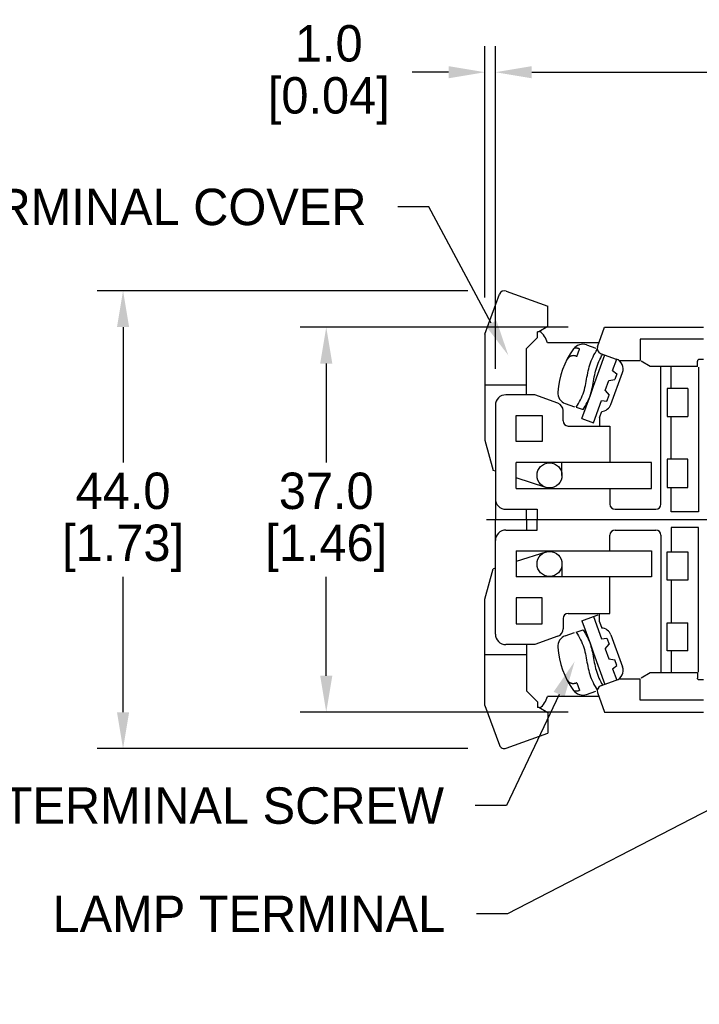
# Model space of a CAD drawing. Header units: inches. Extents: x 3 to 435, y 10 to 289.
# Tile 3 of 7: x 151 to 216, y 116 to 210. Entities that reach past the tile are written whole.
import ezdxf
from ezdxf import colors
from ezdxf.entities.mleader import LeaderData, LeaderLine
from ezdxf.math import Vec2, Vec3

# ---------------------------------------------------------------- set-up
doc = ezdxf.new("R2010")
doc.units = ezdxf.units.IN
doc.header["$LTSCALE"] = 10
doc.header["$MEASUREMENT"] = 0
doc.linetypes.add('CENTER', pattern=[0.4, 0.25, -0.05, 0.05, -0.05])
for name, color, linetype in [('CENTER', 40, 'CENTER'), ('DIMENSIONS', 140, 'Continuous'), ('TEXT', 140, 'Continuous')]:
    doc.layers.add(name, color=color, linetype=linetype)
doc.dimstyles.get("Standard").update_dxf_attribs({"dimtxt": 3.5, "dimasz": 3.5, "dimexe": 2.5, "dimexo": 3.5, "dimgap": 1, "dimtad": 0, "dimtih": 1, "dimtoh": 1, "dimdec": 1, "dimzin": 0, "dimdsep": 46, "dimtxsty": 'Standard', "dimcen": 0, "dimadec": 0, "dimazin": 0, "dimtfac": 1, "dimtdec": 1, "dimtofl": 0, "dimtmove": 0, "dimatfit": 3, "dimfxl": 1, "dimtolj": 1, "dimtzin": 0, "dimarcsym": 0})

# ---------------------------------------------------------------- blocks, each defined once
blk = doc.blocks.new('*D113')
at = {"layer": 'DEFPOINTS', "color": 0, "transparency": 16777216}
for p in [(196.699, 205.075), (276.799, 176.079), (196.699, 173.079)]:
    blk.add_point(p, dxfattribs=at)
at = {"layer": 'DIMENSIONS', "color": 0, "lineweight": -2, "transparency": 16777216}
for p, q in [((196.699, 176.579), (196.699, 207.575)), ((276.799, 179.579), (276.799, 207.575)), ((200.199, 205.075), (228.749, 205.075)), ((273.299, 205.075), (244.749, 205.075))]:
    blk.add_line(p, q, dxfattribs=at)
at = {"layer": 'DIMENSIONS', "color": 0, "transparency": 16777216}
for points in [[(200.199, 205.659), (200.199, 204.492), (196.699, 205.075)], [(273.299, 205.659), (273.299, 204.492), (276.799, 205.075)]]:
    blk.add_solid(points, dxfattribs=at)
at = {"layer": 'DIMENSIONS', "color": 0, "transparency": 16777216, "char_height": 3.5, "attachment_point": 5}
for s, insert in [('\\A1;80.1', (236.749, 207.825)), ('\\A1;[3.15]', (236.749, 202.325))]:
    blk.add_mtext(s, dxfattribs=dict(at, insert=insert))
blk = doc.blocks.new('*D114')
at = {"layer": 'DEFPOINTS', "color": 0, "transparency": 16777216}
for p in [(195.699, 205.075), (195.699, 179.919), (196.699, 173.079)]:
    blk.add_point(p, dxfattribs=at)
at = {"layer": 'DIMENSIONS', "color": 0, "lineweight": -2, "transparency": 16777216}
for p, q in [((195.699, 183.419), (195.699, 207.575)), ((196.699, 176.579), (196.699, 207.575)), ((192.199, 205.075), (188.699, 205.075)), ((200.199, 205.075), (203.699, 205.075))]:
    blk.add_line(p, q, dxfattribs=at)
at = {"layer": 'DIMENSIONS', "color": 0, "transparency": 16777216}
for points in [[(192.199, 205.659), (192.199, 204.492), (195.699, 205.075)], [(200.199, 205.659), (200.199, 204.492), (196.699, 205.075)]]:
    blk.add_solid(points, dxfattribs=at)
at = {"layer": 'DIMENSIONS', "color": 0, "transparency": 16777216, "char_height": 3.5, "attachment_point": 5}
for s, insert in [('\\A1;1.0', (180.699, 207.825)), ('\\A1;[0.04]', (180.699, 202.325))]:
    blk.add_mtext(s, dxfattribs=dict(at, insert=insert))
blk = doc.blocks.new('*D116')
at = {"layer": 'DEFPOINTS', "color": 0, "transparency": 16777216}
for p in [(207.196, 180.579), (180.456, 143.579), (207.196, 143.579)]:
    blk.add_point(p, dxfattribs=at)
at = {"layer": 'DIMENSIONS', "color": 0, "lineweight": -2, "transparency": 16777216}
for p, q in [((203.696, 180.579), (177.956, 180.579)), ((180.456, 177.079), (180.456, 167.579)), ((180.456, 147.079), (180.456, 156.579)), ((203.696, 143.579), (177.956, 143.579))]:
    blk.add_line(p, q, dxfattribs=at)
at = {"layer": 'DIMENSIONS', "color": 0, "transparency": 16777216}
for points in [[(179.873, 177.079), (181.04, 177.079), (180.456, 180.579)], [(179.873, 147.079), (181.04, 147.079), (180.456, 143.579)]]:
    blk.add_solid(points, dxfattribs=at)
at = {"layer": 'DIMENSIONS', "color": 0, "transparency": 16777216, "char_height": 3.5, "attachment_point": 5}
for s, insert in [('\\A1;37.0', (180.456, 164.829)), ('\\A1;[1.46]', (180.456, 159.329))]:
    blk.add_mtext(s, dxfattribs=dict(at, insert=insert))
blk = doc.blocks.new('*D104')
at = {"layer": 'DEFPOINTS', "color": 0, "transparency": 16777216}
for p in [(197.562, 184.079), (160.941, 140.079), (197.562, 140.079)]:
    blk.add_point(p, dxfattribs=at)
at = {"layer": 'DIMENSIONS', "color": 0, "lineweight": -2, "transparency": 16777216}
for p, q in [((194.062, 184.079), (158.441, 184.079)), ((160.941, 180.579), (160.941, 167.579)), ((160.941, 143.579), (160.941, 156.579)), ((194.062, 140.079), (158.441, 140.079))]:
    blk.add_line(p, q, dxfattribs=at)
at = {"layer": 'DIMENSIONS', "color": 0, "transparency": 16777216}
for points in [[(160.357, 180.579), (161.524, 180.579), (160.941, 184.079)], [(160.357, 143.579), (161.524, 143.579), (160.941, 140.079)]]:
    blk.add_solid(points, dxfattribs=at)
at = {"layer": 'DIMENSIONS', "color": 0, "transparency": 16777216, "char_height": 3.5, "attachment_point": 5}
for s, insert in [('\\A1;44.0', (160.941, 164.829)), ('\\A1;[1.73]', (160.941, 159.329))]:
    blk.add_mtext(s, dxfattribs=dict(at, insert=insert))

msp = doc.modelspace()

# ---------------------------------------------------------------- linework, layer by layer
for p, q in [((195.699, 179.919), (197.093, 183.75)), ((197.733, 184.048), (201.749, 182.587)), ((201.749, 180.629), (201.749, 182.587)), ((195.699, 179.919), (195.699, 169.729)), ((200.749, 179.579), (200.749, 180.129)), ((200.883, 180.129), (200.749, 180.129)), ((201.749, 180.629), (200.883, 180.129)), ((206.512, 178.699), (207.196, 180.579)), ((207.196, 180.579), (216.699, 180.579)), ((200.249, 179.079), (199.699, 178.529)), ((200.749, 179.579), (200.249, 179.079)), ((206.65, 179.079), (201.699, 179.079)), ((205.464, 178.868), (206.341, 178.549)), ((216.699, 179.429), (210.599, 179.429)), ((210.599, 179.429), (210.599, 177.379)), ((199.699, 174.079), (199.699, 178.529)), ((204.263, 178.54), (204.231, 178.527)), ((204.296, 178.55), (204.263, 178.54)), ((204.329, 178.558), (204.296, 178.55)), ((204.362, 178.564), (204.329, 178.558)), ((204.396, 178.568), (204.362, 178.564)), ((204.43, 178.57), (204.396, 178.568)), ((204.465, 178.57), (204.43, 178.57)), ((204.499, 178.568), (204.465, 178.57)), ((204.534, 178.564), (204.499, 178.568)), ((204.529, 177.744), (204.795, 178.475)), ((204.568, 178.559), (204.534, 178.564)), ((204.602, 178.551), (204.568, 178.559)), ((204.636, 178.542), (204.602, 178.551)), ((204.669, 178.531), (204.636, 178.542)), ((204.702, 178.519), (204.669, 178.531)), ((204.734, 178.506), (204.702, 178.519)), ((204.765, 178.491), (204.734, 178.506)), ((204.795, 178.475), (204.765, 178.491)), ((206.078, 177.73), (206.172, 177.913)), ((206.13, 174.901), (207.225, 177.908)), ((206.172, 177.913), (206.272, 178.093)), ((206.272, 178.093), (206.378, 178.269)), ((206.378, 178.269), (206.488, 178.442)), ((206.811, 178.059), (208.314, 177.511)), ((206.909, 177.817), (207.009, 177.986)), ((203.551, 177.415), (203.522, 177.371)), ((203.58, 177.458), (203.551, 177.415)), ((203.611, 177.5), (203.58, 177.458)), ((203.644, 177.541), (203.611, 177.5)), ((203.678, 177.581), (203.644, 177.541)), ((203.714, 177.619), (203.678, 177.581)), ((203.752, 177.655), (203.714, 177.619)), ((203.791, 177.689), (203.752, 177.655)), ((203.833, 177.721), (203.791, 177.689)), ((203.877, 177.75), (203.833, 177.721)), ((203.923, 177.775), (203.877, 177.75)), ((203.971, 177.797), (203.923, 177.775)), ((204.02, 177.815), (203.971, 177.797)), ((204.07, 177.829), (204.02, 177.815)), ((204.122, 177.837), (204.07, 177.829)), ((204.174, 177.84), (204.122, 177.837)), ((204.227, 177.838), (204.174, 177.84)), ((204.28, 177.832), (204.227, 177.838)), ((204.332, 177.822), (204.28, 177.832)), ((204.384, 177.807), (204.332, 177.822)), ((204.434, 177.789), (204.384, 177.807)), ((204.482, 177.768), (204.434, 177.789)), ((204.529, 177.744), (204.482, 177.768)), ((205.714, 176.774), (205.771, 176.97)), ((205.771, 176.97), (205.836, 177.164)), ((205.836, 177.164), (205.909, 177.356)), ((205.909, 177.356), (205.99, 177.544)), ((205.99, 177.544), (206.078, 177.73)), ((206.432, 176.742), (206.495, 176.928)), ((206.495, 176.928), (206.565, 177.111)), ((206.565, 177.111), (206.642, 177.292)), ((206.642, 177.292), (206.725, 177.47)), ((206.725, 177.47), (206.814, 177.645)), ((206.814, 177.645), (206.909, 177.817)), ((207.954, 176.402), (208.352, 177.497)), ((208.563, 177.379), (210.599, 177.379)), ((211.565, 176.804), (210.699, 177.304)), ((216.12, 177.362), (216.11, 177.304)), ((216.11, 176.804), (216.11, 177.304)), ((216.15, 177.419), (216.12, 177.362)), ((216.197, 177.469), (216.15, 177.419)), ((216.699, 177.469), (216.197, 177.469)), ((205.535, 175.973), (205.574, 176.175)), ((205.574, 176.175), (205.616, 176.376)), ((205.616, 176.376), (205.662, 176.576)), ((205.662, 176.576), (205.714, 176.774)), ((206.203, 175.789), (206.241, 175.982)), ((206.241, 175.982), (206.282, 176.174)), ((206.282, 176.174), (206.327, 176.365)), ((206.327, 176.365), (206.377, 176.554)), ((206.377, 176.554), (206.432, 176.742)), ((207.789, 173.144), (208.912, 176.23)), ((207.954, 176.402), (208.378, 176.105)), ((208.378, 176.105), (208.172, 175.541)), ((216.11, 176.804), (211.565, 176.804)), ((212.6, 163.579), (212.6, 176.729)), ((213.6, 174.679), (213.6, 176.729)), ((216.199, 176.729), (216.199, 162.829)), ((205.342, 174.964), (205.384, 175.165)), ((205.384, 175.165), (205.423, 175.366)), ((205.423, 175.366), (205.461, 175.569)), ((205.461, 175.569), (205.498, 175.771)), ((205.498, 175.771), (205.535, 175.973)), ((206.059, 175.015), (206.096, 175.208)), ((206.096, 175.208), (206.132, 175.402)), ((206.132, 175.402), (206.167, 175.595)), ((206.167, 175.595), (206.203, 175.789)), ((207.254, 174.48), (207.604, 175.441)), ((207.604, 175.441), (208.172, 175.541)), ((195.699, 175.029), (199.699, 175.029)), ((205.049, 173.984), (205.122, 174.176)), ((205.122, 174.176), (205.187, 174.37)), ((205.187, 174.37), (205.245, 174.566)), ((205.245, 174.566), (205.296, 174.764)), ((205.296, 174.764), (205.342, 174.964)), ((205.822, 174.055), (206.13, 174.901)), ((205.823, 174.064), (205.881, 174.251)), ((205.881, 174.251), (205.932, 174.44)), ((205.932, 174.44), (205.979, 174.63)), ((205.979, 174.63), (206.021, 174.822)), ((206.021, 174.822), (206.059, 175.015)), ((207.254, 174.48), (207.625, 174.037)), ((215.199, 174.679), (213.199, 174.679)), ((213.199, 174.679), (213.199, 171.979)), ((215.199, 174.679), (215.199, 171.979)), ((200.495, 174.079), (197.699, 174.079)), ((202.714, 173.271), (200.495, 174.079)), ((203.412, 173.23), (204.289, 172.911)), ((204.581, 173.071), (204.686, 173.247)), ((204.686, 173.247), (204.786, 173.427)), ((204.786, 173.427), (204.881, 173.61)), ((204.881, 173.61), (204.968, 173.796)), ((204.968, 173.796), (205.049, 173.984)), ((205.002, 171.8), (205.822, 174.055)), ((205.335, 172.993), (205.432, 173.164)), ((205.432, 173.164), (205.523, 173.339)), ((205.523, 173.339), (205.608, 173.516)), ((205.608, 173.516), (205.687, 173.696)), ((205.687, 173.696), (205.759, 173.879)), ((205.759, 173.879), (205.823, 174.064)), ((206.129, 171.389), (206.904, 173.519)), ((206.904, 173.519), (207.42, 173.474)), ((207.42, 173.474), (207.625, 174.037)), ((196.699, 173.079), (196.699, 162.079)), ((203.199, 171.579), (203.199, 172.579)), ((204.47, 172.898), (204.581, 173.071)), ((204.47, 172.898), (205.128, 172.658)), ((205.128, 172.658), (205.234, 172.824)), ((205.234, 172.824), (205.335, 172.993)), ((206.699, 171.903), (206.912, 172.488)), ((198.699, 169.579), (198.699, 172.079)), ((198.699, 172.079), (201.199, 172.079)), ((201.199, 172.079), (201.199, 169.579)), ((205.002, 171.8), (206.129, 171.389)), ((206.699, 171.903), (206.699, 171.079)), ((213.199, 171.979), (215.199, 171.979)), ((213.6, 167.879), (213.6, 171.979)), ((203.699, 171.079), (207.699, 171.079)), ((207.699, 171.079), (207.699, 167.579)), ((195.699, 169.729), (196.484, 166.797)), ((201.199, 169.579), (198.699, 169.579)), ((198.699, 165.079), (198.699, 167.579)), ((211.699, 167.579), (198.699, 167.579)), ((203.099, 166.329), (203.099, 167.579)), ((211.699, 165.079), (211.699, 167.579)), ((215.199, 167.879), (213.199, 167.879)), ((213.199, 167.879), (213.199, 165.179)), ((215.199, 165.179), (215.199, 167.879)), ((196.699, 166.728), (196.484, 166.797)), ((201.534, 165.185), (198.699, 166.09)), ((198.699, 165.079), (211.699, 165.079)), ((207.699, 165.079), (207.699, 163.579)), ((213.199, 165.179), (215.199, 165.179)), ((213.6, 162.829), (213.6, 165.179)), ((197.699, 163.079), (200.699, 163.079)), ((199.699, 162.079), (199.699, 163.079)), ((200.699, 163.079), (200.699, 162.079)), ((208.199, 163.079), (212.1, 163.079)), ((216.199, 162.829), (213.6, 162.829)), ((220.699, 162.079), (196.699, 162.079)), ((196.699, 151.079), (196.699, 162.079)), ((220.699, 162.079), (196.699, 162.079)), ((199.699, 162.079), (199.699, 161.079)), ((200.699, 161.079), (200.699, 162.079)), ((197.699, 161.079), (200.699, 161.079)), ((208.199, 161.079), (212.1, 161.079)), ((216.199, 161.329), (213.6, 161.329)), ((213.6, 161.329), (213.6, 158.979)), ((216.199, 147.429), (216.199, 161.329)), ((207.699, 159.079), (207.699, 160.579)), ((212.6, 160.579), (212.6, 147.429)), ((198.699, 159.079), (211.699, 159.079)), ((198.699, 159.079), (198.699, 156.579)), ((201.534, 158.972), (198.699, 158.067)), ((211.699, 159.079), (211.699, 156.579)), ((213.199, 158.979), (215.199, 158.979)), ((213.199, 156.279), (213.199, 158.979)), ((215.199, 158.979), (215.199, 156.279)), ((195.699, 154.429), (196.484, 157.36)), ((196.699, 157.429), (196.484, 157.36)), ((203.099, 157.829), (203.099, 156.579)), ((211.699, 156.579), (198.699, 156.579)), ((207.699, 153.079), (207.699, 156.579)), ((215.199, 156.279), (213.199, 156.279)), ((213.6, 156.279), (213.6, 152.179)), ((195.699, 144.238), (195.699, 154.429)), ((201.199, 154.579), (198.699, 154.579)), ((198.699, 154.579), (198.699, 152.079)), ((201.199, 152.079), (201.199, 154.579)), ((203.199, 152.579), (203.199, 151.579)), ((203.699, 153.079), (207.699, 153.079)), ((205.002, 152.357), (206.129, 152.768)), ((205.002, 152.357), (205.822, 150.102)), ((206.129, 152.768), (206.571, 152.929)), ((206.129, 152.768), (206.904, 150.638)), ((206.699, 152.254), (206.699, 153.079)), ((198.699, 152.079), (201.199, 152.079)), ((204.47, 151.259), (205.128, 151.499)), ((205.128, 151.499), (205.234, 151.333)), ((206.699, 152.254), (206.912, 151.669)), ((213.199, 149.479), (213.199, 152.179)), ((213.199, 152.179), (215.199, 152.179)), ((215.199, 149.479), (215.199, 152.179)), ((202.714, 150.886), (200.495, 150.079)), ((203.412, 150.927), (204.289, 151.246)), ((204.47, 151.259), (204.581, 151.086)), ((204.581, 151.086), (204.686, 150.91)), ((204.686, 150.91), (204.786, 150.73)), ((204.786, 150.73), (204.881, 150.547)), ((204.881, 150.547), (204.968, 150.362)), ((205.234, 151.333), (205.335, 151.165)), ((205.335, 151.165), (205.432, 150.993)), ((205.432, 150.993), (205.523, 150.818)), ((205.523, 150.818), (205.608, 150.641)), ((205.608, 150.641), (205.687, 150.461)), ((205.687, 150.461), (205.759, 150.278)), ((206.863, 150.8), (206.848, 150.794)), ((206.904, 150.638), (207.42, 150.683)), ((207.42, 150.683), (207.625, 150.12)), ((207.789, 151.013), (208.912, 147.928)), ((200.495, 150.079), (197.699, 150.079)), ((199.699, 150.079), (199.699, 145.629)), ((204.968, 150.362), (205.049, 150.173)), ((205.049, 150.173), (205.122, 149.981)), ((205.122, 149.981), (205.187, 149.787)), ((205.187, 149.787), (205.245, 149.591)), ((205.245, 149.591), (205.296, 149.393)), ((205.759, 150.278), (205.823, 150.094)), ((205.822, 150.102), (206.13, 149.256)), ((205.823, 150.094), (205.881, 149.906)), ((205.881, 149.906), (205.932, 149.718)), ((205.932, 149.718), (205.979, 149.527)), ((205.979, 149.527), (206.021, 149.335)), ((207.254, 149.677), (207.625, 150.12)), ((207.254, 149.677), (207.604, 148.716)), ((195.699, 149.129), (199.699, 149.129)), ((205.296, 149.393), (205.342, 149.193)), ((205.342, 149.193), (205.384, 148.992)), ((205.384, 148.992), (205.423, 148.791)), ((205.423, 148.791), (205.461, 148.588)), ((205.461, 148.588), (205.498, 148.386)), ((206.021, 149.335), (206.059, 149.143)), ((206.059, 149.143), (206.096, 148.949)), ((206.096, 148.949), (206.132, 148.755)), ((206.13, 149.256), (207.225, 146.249)), ((206.132, 148.755), (206.167, 148.562)), ((206.167, 148.562), (206.203, 148.368)), ((207.604, 148.716), (208.172, 148.616)), ((208.378, 148.052), (208.172, 148.616)), ((215.199, 149.479), (213.199, 149.479)), ((213.6, 149.479), (213.6, 147.429)), ((205.498, 148.386), (205.535, 148.184)), ((205.535, 148.184), (205.574, 147.982)), ((205.574, 147.982), (205.616, 147.781)), ((205.616, 147.781), (205.662, 147.581)), ((206.203, 148.368), (206.241, 148.175)), ((206.241, 148.175), (206.282, 147.983)), ((206.282, 147.983), (206.327, 147.792)), ((206.327, 147.792), (206.377, 147.603)), ((206.377, 147.603), (206.432, 147.415)), ((207.954, 147.755), (208.378, 148.052)), ((207.954, 147.755), (208.352, 146.661)), ((203.551, 146.743), (203.522, 146.786)), ((203.58, 146.699), (203.551, 146.743)), ((203.611, 146.657), (203.58, 146.699)), ((203.644, 146.616), (203.611, 146.657)), ((205.662, 147.581), (205.714, 147.383)), ((205.714, 147.383), (205.771, 147.187)), ((205.771, 147.187), (205.836, 146.993)), ((205.836, 146.993), (205.909, 146.802)), ((205.909, 146.802), (205.99, 146.613)), ((206.432, 147.415), (206.495, 147.23)), ((206.495, 147.23), (206.565, 147.046)), ((206.565, 147.046), (206.642, 146.866)), ((206.642, 146.866), (206.725, 146.687)), ((206.725, 146.687), (206.814, 146.512)), ((208.563, 146.779), (210.599, 146.779)), ((210.599, 144.729), (210.599, 146.779)), ((211.565, 147.354), (210.699, 146.854)), ((216.11, 147.354), (211.565, 147.354)), ((216.11, 147.354), (216.11, 146.854)), ((216.12, 146.795), (216.11, 146.854)), ((216.15, 146.739), (216.12, 146.795)), ((216.197, 146.688), (216.15, 146.739)), ((216.699, 146.688), (216.197, 146.688)), ((203.678, 146.576), (203.644, 146.616)), ((203.714, 146.538), (203.678, 146.576)), ((203.752, 146.502), (203.714, 146.538)), ((203.791, 146.468), (203.752, 146.502)), ((203.833, 146.437), (203.791, 146.468)), ((203.877, 146.408), (203.833, 146.437)), ((203.923, 146.382), (203.877, 146.408)), ((203.971, 146.36), (203.923, 146.382)), ((204.02, 146.342), (203.971, 146.36)), ((204.07, 146.328), (204.02, 146.342)), ((204.122, 146.32), (204.07, 146.328)), ((204.174, 146.317), (204.122, 146.32)), ((204.227, 146.319), (204.174, 146.317)), ((204.28, 146.325), (204.227, 146.319)), ((204.332, 146.336), (204.28, 146.325)), ((204.384, 146.35), (204.332, 146.336)), ((204.434, 146.368), (204.384, 146.35)), ((204.482, 146.389), (204.434, 146.368)), ((204.529, 146.413), (204.482, 146.389)), ((204.529, 146.413), (204.795, 145.682)), ((205.99, 146.613), (206.078, 146.427)), ((206.078, 146.427), (206.172, 146.244)), ((206.172, 146.244), (206.272, 146.064)), ((206.272, 146.064), (206.378, 145.888)), ((206.378, 145.888), (206.488, 145.715)), ((206.811, 146.099), (208.314, 146.646)), ((206.814, 146.512), (206.909, 146.34)), ((206.909, 146.34), (207.009, 146.171)), ((200.249, 145.079), (199.699, 145.629)), ((200.749, 144.579), (200.249, 145.079)), ((206.65, 145.079), (201.699, 145.079)), ((204.263, 145.618), (204.231, 145.63)), ((204.296, 145.607), (204.263, 145.618)), ((204.329, 145.599), (204.296, 145.607)), ((204.362, 145.593), (204.329, 145.599)), ((204.396, 145.589), (204.362, 145.593)), ((204.43, 145.587), (204.396, 145.589)), ((204.465, 145.587), (204.43, 145.587)), ((204.499, 145.589), (204.465, 145.587)), ((204.534, 145.593), (204.499, 145.589)), ((204.568, 145.599), (204.534, 145.593)), ((204.602, 145.606), (204.568, 145.599)), ((204.636, 145.615), (204.602, 145.606)), ((204.669, 145.626), (204.636, 145.615)), ((204.702, 145.638), (204.669, 145.626)), ((204.734, 145.651), (204.702, 145.638)), ((204.765, 145.666), (204.734, 145.651)), ((204.795, 145.682), (204.765, 145.666)), ((205.464, 145.289), (206.341, 145.608)), ((206.512, 145.458), (207.196, 143.579)), ((195.699, 144.238), (197.093, 140.408)), ((200.749, 144.579), (200.749, 144.029)), ((200.883, 144.029), (200.749, 144.029)), ((201.749, 143.529), (200.883, 144.029)), ((216.699, 144.729), (210.599, 144.729)), ((201.749, 143.529), (201.749, 141.57)), ((207.196, 143.579), (216.699, 143.579)), ((197.733, 140.109), (201.749, 141.57))]:
    msp.add_line(p, q)
for centre in [(201.899, 166.329), (201.899, 157.829)]:
    msp.add_circle(centre, 1.2)
for centre, radius, start, end in [((197.562, 183.579), 0.5, 70, 160), ((199.762, 178.579), 2, 14.47751, 53.02004), ((205.088, 177.834), 1.1, 70, 144.01639), ((210.671, 173.78), 8, 144.01639, 175.98361), ((206.982, 178.528), 0.5, 160.00001, 249.99998), ((207.972, 176.572), 1, 340.00001, 70.00001), ((203.788, 174.264), 1.1, 175.98361, 250), ((197.699, 173.079), 1, 90, 180), ((202.462, 172.579), 0.737, 0, 69.99999), ((206.849, 173.486), 1, 273.57818, 340), ((203.699, 171.579), 0.5, 180, 270), ((197.699, 164.079), 1, 180, 270), ((208.199, 163.579), 0.5, 180, 270), ((212.1, 163.579), 0.5, 270, 0), ((197.699, 160.079), 1, 90, 180), ((208.199, 160.579), 0.5, 90, 180), ((212.1, 160.579), 0.5, 0, 90), ((203.699, 152.579), 0.5, 90, 180), ((202.462, 151.579), 0.737, 290.00001, 0), ((206.849, 150.671), 1, 20, 86.42182), ((197.699, 151.079), 1, 180, 270), ((203.788, 149.894), 1.1, 110, 184.01639), ((210.671, 150.377), 8, 184.01639, 215.98361), ((207.972, 147.586), 1, 289.99999, 19.99999), ((206.982, 145.629), 0.5, 110.00002, 199.99999), ((199.762, 145.579), 2, 306.97996, 345.52249), ((205.088, 146.323), 1.1, 215.98361, 290), ((197.562, 140.579), 0.5, 200, 290)]:
    msp.add_arc(centre, radius, start, end)
at = {"layer": 'CENTER', "ltscale": 6.5}
msp.add_line((296.599, 162.079), (192.603, 162.079), dxfattribs=at)

# ---------------------------------------------------------------- dimensions: what is measured, and where the dimension line sits
at = {"layer": 'DIMENSIONS'}
for base, p1, p2, picture, middle in [((195.699, 205.075), (196.699, 173.079), (195.699, 179.919), '*D114', (180.699, 205.075)), ((196.699, 205.075), (276.799, 176.079), (196.699, 173.079), '*D113', (236.749, 205.075))]:
    dim = msp.add_linear_dim(base=base, p1=p1, p2=p2, dimstyle='Standard', override={"dimpost": '\\X'}, dxfattribs=at)
    dim.commit()
    dim.dimension.update_dxf_attribs({"geometry": picture, "text_midpoint": middle})
for base, p1, p2, picture, middle in [((160.941, 140.079), (197.562, 184.079), (197.562, 140.079), '*D104', (160.941, 162.079)), ((180.456, 143.579), (207.196, 180.579), (207.196, 143.579), '*D116', (180.456, 162.079))]:
    dim = msp.add_linear_dim(base=base, p1=p1, p2=p2, angle=90, dimstyle='Standard', override={"dimpost": '\\X'}, dxfattribs=at)
    dim.commit()
    dim.dimension.update_dxf_attribs({"geometry": picture, "text_midpoint": middle})

# ---------------------------------------------------------------- leaders
ml = msp.add_multileader_mtext('Standard', dxfattribs=at)
ml.set_content('M3.5 TERMINAL SCREW', color=256)
ml.set_leader_properties()
ml.build(insert=Vec2(0, 0))
ml.multileader.update_dxf_attribs({"text_left_attachment_type": 2, "text_right_attachment_type": 2, "dogleg_length": 3, "arrow_head_size": 3.5})
ctx = ml.context
ctx.base_point, ctx.char_height, ctx.arrow_head_size, ctx.landing_gap_size, ctx.plane_origin = Vec3(125.765, 134.608), 3.5, 3.5, 3, Vec3(204.313, 148.459)
ctx.left_attachment, ctx.right_attachment, ctx.text_align_type = 2, 2, 2
notes = []
notes.append((ctx, [(0, (1, 1, 0), (197.765, 134.608), (-1, 0), 3, [(0, [(204.313, 148.459)], 0, [])])]))
ctx.mtext.insert, ctx.mtext.alignment, ctx.mtext.flow_direction = Vec3(191.765, 136.358), 3, 5
ml = msp.add_multileader_mtext('Standard', dxfattribs=at)
ml.set_content('LAMP TERMINAL', color=256)
ml.set_leader_properties()
ml.build(insert=Vec2(0, 0))
ml.multileader.update_dxf_attribs({"text_left_attachment_type": 2, "text_right_attachment_type": 2, "dogleg_length": 3, "arrow_head_size": 3.5})
ctx = ml.context
ctx.base_point, ctx.char_height, ctx.arrow_head_size, ctx.landing_gap_size, ctx.plane_origin = Vec3(145.713, 124.2), 3.5, 3.5, 3, Vec3(243.153, 147.641)
ctx.left_attachment, ctx.right_attachment, ctx.text_align_type = 2, 2, 2
notes.append((ctx, [(0, (1, 1, 0), (197.88, 124.2), (-1, 0), 3, [(0, [(243.153, 147.641)], 0, [])])]))
ctx.mtext.insert, ctx.mtext.alignment, ctx.mtext.flow_direction = Vec3(191.88, 125.95), 3, 5
at = {"layer": 'TEXT'}
ml = msp.add_multileader_mtext('Standard', dxfattribs=at)
ml.set_content('TERMINAL COVER', color=256)
ml.set_leader_properties()
ml.build(insert=Vec2(0, 0))
ml.multileader.update_dxf_attribs({"text_left_attachment_type": 2, "text_right_attachment_type": 2, "dogleg_length": 3, "arrow_head_size": 3.5})
ctx = ml.context
ctx.base_point, ctx.char_height, ctx.arrow_head_size, ctx.landing_gap_size, ctx.plane_origin = Vec3(133.49, 192.132), 3.5, 3.5, 3, Vec3(197.944, 177.867)
ctx.left_attachment, ctx.right_attachment, ctx.text_align_type = 2, 2, 2
notes.append((ctx, [(0, (1, 1, 0), (190.323, 192.132), (-1, 0), 3, [(0, [(197.944, 177.867)], 0, [])])]))
ctx.mtext.insert, ctx.mtext.alignment, ctx.mtext.flow_direction = Vec3(184.323, 193.882), 3, 5
for ctx, leaders in notes:
    for number, flags, end, landing, length, lines in leaders:
        leader = LeaderData()
        leader.index, (leader.has_last_leader_line, leader.has_dogleg_vector, leader.attachment_direction) = number, flags
        leader.last_leader_point, leader.dogleg_vector, leader.dogleg_length = Vec3(end), Vec3(landing), length
        for number, points, colour, breaks in lines:
            line = LeaderLine()
            line.index, line.vertices, line.color, line.breaks = number, Vec3.list(points), colors.encode_raw_color(colour), breaks
            leader.lines.append(line)
        ctx.leaders.append(leader)

doc.saveas('drawing.dxf')
